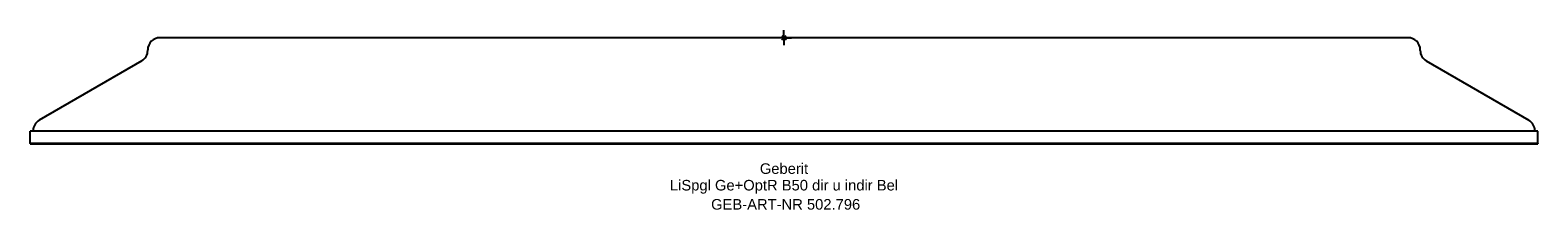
# Model space of a CAD drawing. Header units: millimetres. Extents: x -250 to 250, y -57 to 2.
import ezdxf
from ezdxf.enums import TextEntityAlignment as Align

# ---------------------------------------------------------------- set-up
doc = ezdxf.new("R2010")
doc.units = ezdxf.units.MM
doc.layers.get('0').update_dxf_attribs({"linetype": 'CONTINUOUS'})
for name, color, linetype, lineweight in [('Arbeitspunkt(DIN)', 7, 'CONTINUOUS', 25), ('GEB-ART-NR', 1, 'CONTINUOUS', 18), ('GEB-BEZUG', 2, 'CONTINUOUS', 25), ('GEB-TEXT', 5, 'CONTINUOUS', 18)]:
    doc.layers.add(name, color=color, linetype=linetype, lineweight=lineweight)
doc.layers.add('GEB-KONTUR-A', color=5, linetype='CONTINUOUS')
doc.styles.get("Standard").update_dxf_attribs({"font": 'arial.ttf'})

# ---------------------------------------------------------------- blocks, each defined once
blk = doc.blocks.new('Einfügepunkt')
at = {"layer": 'GEB-BEZUG'}
for p, q in [((-0.71, -0.71), (0.71, 0.71)), ((-0.71, 0.71), (0.71, -0.71))]:
    blk.add_line(p, q, dxfattribs=at)

msp = doc.modelspace()

# ---------------------------------------------------------------- linework, layer by layer
at = {"layer": 'Arbeitspunkt(DIN)', "ltscale": 5}
for q in [(-2.5, 0), (0, 2.5), (0, -2.5), (2.5, 0)]:
    msp.add_line((0, 0), q, dxfattribs=at)
at = {"layer": 'GEB-KONTUR-A', "ltscale": 5}
for p, q in [((-211, -4.19), (-211, -4)), ((207, 0), (-207, 0)), ((211, -4.19), (211, -4)), ((-213, -7.66), (-247, -27.34)), ((213, -7.66), (247, -27.34)), ((-250, -35), (-250, -31)), ((250, -31), (-250, -31)), ((-250, -35), (-250, -35.1)), ((-250, -35), (250, -35)), ((250, -35), (-250, -35)), ((-249, -31), (-249, -30.81)), ((249, -31), (249, -30.81)), ((250, -35), (250, -31)), ((250, -35), (250, -35.1)), ((-250, -35.1), (250, -35.1))]:
    msp.add_line(p, q, dxfattribs=at)
for centre, start, end in [((-207, -4), 90, 180), ((207, -4), 0, 90), ((-215, -4.19), 300.0686, 0), ((215, -4.19), 180, 239.9314), ((-245, -30.81), 120.0686, 180), ((245, -30.81), 0, 59.9314)]:
    msp.add_arc(centre, 4, start, end, dxfattribs=at)

# ---------------------------------------------------------------- block references
at = {"ltscale": 5}
msp.add_blockref('Einfügepunkt', (0, 0), dxfattribs=at)

# ---------------------------------------------------------------- texts
at = {"layer": 'GEB-ART-NR'}
msp.add_text('GEB-ART-NR 502.796', height=3.5, dxfattribs=at).set_placement((0.55, -56.94), align=Align.CENTER)
at = {"layer": 'GEB-TEXT'}
for s, p in [('Geberit', (0, -45.1)), ('LiSpgl Ge+OptR B50 dir u indir Bel', (0, -50.6))]:
    msp.add_text(s, height=3.5, dxfattribs=at).set_placement(p, align=Align.CENTER)

doc.saveas('drawing.dxf')
